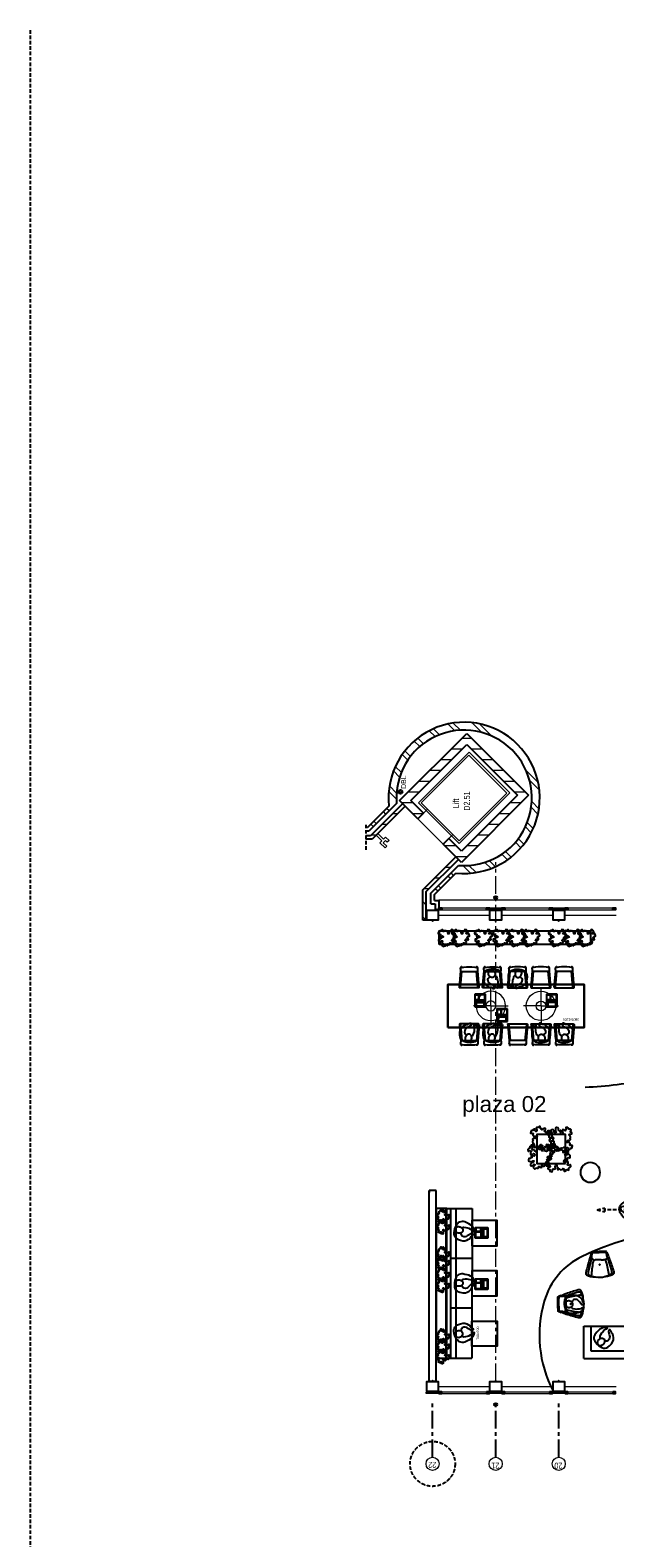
# Model space of a CAD drawing. Header units: millimetres. Extents: x 274596 to 660162, y 141333 to 298920.
# Tile 156 of 165: x 564173 to 580487, y 184272 to 226331. Entities that reach past the tile are written whole.
import ezdxf

# ---------------------------------------------------------------- set-up
doc = ezdxf.new("R2010")
doc.units = ezdxf.units.MM
doc.header["$LTSCALE"] = 400
doc.header["$PDMODE"] = 3
doc.header["$PDSIZE"] = 15
doc.linetypes.add('CENTER', pattern=[2, 1.25, -0.25, 0.25, -0.25])
doc.linetypes.add('HIDDEN', pattern=[0.375, 0.25, -0.125])
for name, color, linetype in [('-ve', 2, 'HIDDEN'), ('inlay', 6, 'Continuous'), ('inr', 4, 'Continuous'), ('looplijnen', 8, 'HIDDEN'), ('plant', 114, 'Continuous'), ('plat', 5, 'Continuous'), ('stramien', 1, 'CENTER'), ('symbol', 1, 'Continuous'), ('timmerwerk-ge', 150, 'Continuous'), ('timmerwerk-ve', 8, 'HIDDEN'), ('verlichting', 2, 'Continuous')]:
    doc.layers.add(name, color=color, linetype=linetype)
for name, color, linetype, lineweight in [('BA-blusmiddelen', 7, 'Continuous', 15), ('Buitenkozijnen', 140, 'Continuous', 15), ('mat-baksteen', 5, 'Continuous', 25), ('mat-beton (ihwg)', 5, 'Continuous', 25), ('mat-kalkzandsteen', 5, 'Continuous', 25), ('mat-scheidingswand-vertikaal', 5, 'Continuous', 25), ('None', 7, 'Continuous', 9), ('Ruimtenummers', 5, 'Continuous', 25), ('Tekst', 140, 'Continuous', 15)]:
    doc.layers.add(name, color=color, linetype=linetype, lineweight=lineweight)
doc.styles.add('Arial', font='arial.ttf', dxfattribs={"height": 211.666667})
doc.styles.add('Arial Narrow', font='ARIALN.TTF', dxfattribs={"height": 222.25})
doc.styles.add('s100', font='stylu.ttf', dxfattribs={"height": 100})

# ---------------------------------------------------------------- blocks, each defined once
blk = doc.blocks.new('Kolom 280x320')
at = {"layer": 'mat-beton (ihwg)', "lineweight": 25}
blk.add_lwpolyline([(-300, 160), (-20, 160), (-20, -160), (-300, -160)], close=True, dxfattribs=at)
at = {"layer": 'None', "color": 92, "linetype": 'Continuous', "lineweight": 5}
blk.add_point((0, 0), dxfattribs=at)
blk = doc.blocks.new('Kolom O 550')
at = {"layer": 'mat-beton (ihwg)', "lineweight": 25}
blk.add_circle((0, 0), 275, dxfattribs=at)
blk = doc.blocks.new('Gevelpui best 1410 (2D)')
at = {"layer": 'Buitenkozijnen', "lineweight": 15}
for p, q in [((-260, 0), (-260, -1410)), ((-260, 0), (-210, 0)), ((-210, 0), (-210, -1410)), ((-260, -1410), (-210, -1410))]:
    blk.add_line(p, q, dxfattribs=at)
at = {"layer": 'Buitenkozijnen', "color": 92, "lineweight": 25}
for points in [[(-260, 0), (-210, 0), (-210, -80), (-260, -80)], [(-260, -1330), (-210, -1330), (-210, -1410), (-260, -1410)]]:
    blk.add_lwpolyline(points, close=True, dxfattribs=at)
at = {"layer": 'None', "color": 43, "linetype": 'Continuous', "lineweight": 9}
blk.add_line((-410, 15), (-410, -1425), dxfattribs=at)
blk = doc.blocks.new('*X1680')
at = {"layer": 'None', "lineweight": 9}
for p, q in [((1500, -8665), (1500, -8354)), ((1800, -8365), (1800, -8224)), ((1200, -8965), (1200, -8654)), ((900, -9265), (900, -8954)), ((300, -9865), (300, -9554)), ((600, -9565), (600, -9254))]:
    blk.add_line(p, q, dxfattribs=at)
blk = doc.blocks.new('*X1681')
at = {"layer": 'None', "lineweight": 9}
for p, q in [((104, -6260), (317, -6047)), ((276, -6265), (474, -6066)), ((720, -6351), (893, -6178)), ((850, -6398), (1017, -6230)), ((1196, -6582), (1354, -6424)), ((1299, -6656), (1455, -6499)), ((1571, -6914), (1727, -6758)), ((1650, -7012), (1807, -6855)), ((1850, -7343), (2014, -7178)), ((1903, -7466), (2071, -7298)), ((2013, -7887), (2202, -7698)), ((2028, -8048), (2229, -7847)), ((-1962, -8326), (-1749, -8113)), ((-1943, -8483), (-1744, -8284)), ((1966, -8640), (2240, -8367)), ((-1831, -8902), (-1658, -8729)), ((1870, -8913), (2208, -8575)), ((-1779, -9026), (-1611, -8859)), ((-1585, -9363), (-1427, -9205)), ((-1510, -9464), (-1353, -9308)), ((-1251, -9736), (-1095, -9580)), ((-1154, -9816), (-997, -9659)), ((-831, -10023), (-666, -9859)), ((-711, -10080), (-543, -9912)), ((-311, -10211), (-122, -10022)), ((-162, -10238), (39, -10037)), ((358, -10249), (631, -9975)), ((566, -10217), (904, -9879))]:
    blk.add_line(p, q, dxfattribs=at)
blk = doc.blocks.new('*X1682')
at = {"layer": 'None', "lineweight": 9}
for p, q in [((300, -6896), (300, -6585)), ((600, -7196), (600, -6885)), ((900, -7495), (900, -7184)), ((1200, -7795), (1200, -7484)), ((1500, -8095), (1500, -7784)), ((1800, -8224), (1800, -8084))]:
    blk.add_line(p, q, dxfattribs=at)
blk = doc.blocks.new('*X1683')
at = {"layer": 'None', "lineweight": 9}
for p, q in [((-1500, -8234), (-1500, -8076)), ((-1200, -8534), (-1200, -8223)), ((-900, -8834), (-900, -8523)), ((-600, -9134), (-600, -8823)), ((-300, -9434), (-300, -9123)), ((0, -9734), (0, -9423))]:
    blk.add_line(p, q, dxfattribs=at)
blk = doc.blocks.new('*X1684')
at = {"layer": 'None', "lineweight": 9}
for p, q in [((-1500, -8076), (-1500, -7917)), ((-1200, -7928), (-1200, -7617))]:
    blk.add_line(p, q, dxfattribs=at)
blk = doc.blocks.new('*X1685')
at = {"layer": 'None', "lineweight": 9}
for p, q in [((-2463, -7413), (-2392, -7342)), ((-2375, -7501), (-2304, -7430)), ((-2109, -7766), (-2039, -7696)), ((-2021, -7854), (-1951, -7784))]:
    blk.add_line(p, q, dxfattribs=at)
blk = doc.blocks.new('*X1686')
at = {"layer": 'None', "lineweight": 9}
blk.add_line((-2810, -7229), (-2801, -7220), dxfattribs=at)
blk = doc.blocks.new('*X1687')
at = {"layer": 'None', "lineweight": 9}
blk.add_line((-2969, -7388), (-2926, -7345), dxfattribs=at)
blk = doc.blocks.new('*X1688')
at = {"layer": 'None', "lineweight": 9}
blk.add_line((-2819, -7238), (-2810, -7229), dxfattribs=at)
blk = doc.blocks.new('*X1689')
at = {"layer": 'None', "lineweight": 9}
for p, q in [((-2400, -7165), (-2400, -7023)), ((-2100, -7465), (-2100, -7323)), ((-1800, -7765), (-1800, -7623))]:
    blk.add_line(p, q, dxfattribs=at)
blk = doc.blocks.new('*X1690')
at = {"layer": 'None', "lineweight": 9}
for p, q in [((-3269, -7087), (-3177, -6995)), ((-2852, -7095), (-2752, -6995))]:
    blk.add_line(p, q, dxfattribs=at)
blk = doc.blocks.new('*X1691')
at = {"layer": 'None', "lineweight": 9}
for p, q in [((-667, -5617), (-596, -5546)), ((-579, -5705), (-508, -5634)), ((-313, -5970), (-243, -5900)), ((-225, -6058), (-154, -5988))]:
    blk.add_line(p, q, dxfattribs=at)
blk = doc.blocks.new('*X1692')
at = {"layer": 'None', "lineweight": 9}
for p, q in [((-300, -7002), (-300, -6717)), ((0, -6728), (0, -6417))]:
    blk.add_line(p, q, dxfattribs=at)
blk = doc.blocks.new('*X1693')
at = {"layer": 'None', "lineweight": 9}
for p, q in [((-900, -5695), (-900, -5553)), ((-600, -5995), (-600, -5853)), ((-300, -6295), (-300, -6153))]:
    blk.add_line(p, q, dxfattribs=at)
blk = doc.blocks.new('HWA')
at = {"layer": 'None', "color": 92, "linetype": 'Continuous', "lineweight": 25}
blk.add_circle((0, -74), 40, dxfattribs=at)
blk = doc.blocks.new('DBL aansluiting')
at = {"layer": 'BA-blusmiddelen', "color": 140, "linetype": 'Continuous', "lineweight": 9}
blk.add_lwpolyline([(360, 112.5), (360, 45), (292.5, 45), (292.5, -45), (427.5, -45), (427.5, -112.5), (225, -112.5), (225, -33.75), (0, -33.75), (0, 33.75), (225, 33.75), (225, 112.5)], close=True, dxfattribs=at)
blk = doc.blocks.new('symb-LPTP_b2')
for p, q in [((150, 0), (-150, 0)), ((-150, 0), (-150, -155)), ((150, -155), (150, 0)), ((150, -5), (-150, -5)), ((150, -155), (-150, -155)), ((150, -160), (-150, -160)), ((-150, -160), (-150, -355)), ((-150, -355), (150, -355)), ((-110, -25), (-110, -129)), ((110, -25), (-110, -25)), ((110, -129), (-110, -129)), ((110, -129), (110, -25)), ((150, -355), (150, -160))]:
    blk.add_line(p, q)
for points in [[(-130, -158, 10, 10, 0), (-111, -158, 10, 10, 0)], [(130, -158, 10, 10, 0), (111, -158, 10, 10, 0)]]:
    blk.add_lwpolyline(points, format="xyseb")
for points in [[(-135, -175), (135, -175), (135, -189), (-135, -189)], [(32, -199), (-135, -199), (-135, -340), (32, -340)], [(42, -199), (135, -199), (135, -340), (42, -340)], [(126, -70), (134, -70), (134, -92), (126, -92)], [(128, -72), (132, -72), (132, -90), (128, -90)]]:
    blk.add_lwpolyline(points, close=True)
for radius in [12.6, 7.57]:
    blk.add_circle((130, -124), radius)
blk = doc.blocks.new('symb-ps03_b2')
blk.add_lwpolyline([(82, -334), (93, -323), (110, -305), (120, -285), (121, -231), (122, -184), (116, -150), (104, -98), (91, -52), (69, -25), (58, -13), (50, -1), (49, 8), (59, 13), (76, 9), (115, -1), (145, -17), (172, -41), (196, -78), (221, -122), (236, -169), (250, -232), (266, -290), (270, -325), (267, -365), (252, -399), (235, -433), (213, -457), (181, -475), (141, -499), (103, -517), (27, -533), (-23, -539), (-83, -538), (-130, -528), (-165, -511), (-192, -479), (-218, -448), (-241, -394), (-258, -313), (-262, -242), (-251, -189), (-222, -138), (-185, -93), (-170, -72), (-134, -54), (-107, -46), (-75, -10), (-57, 2), (-38, 7), (-23, 1), (-12, -13), (-11, -28), (-13, -49), (-23, -61), (-75, -115), (-104, -145), (-121, -166), (-138, -200), (-142, -234), (-135, -284), (-123, -302), (-94, -319), (-69, -327), (-52, -333)])
blk.add_lwpolyline([(-75, -413, 0.078796), (-66, -458, 0.088041), (-46, -494, 0.105312), (-14, -518, 0.121926), (19, -526, 0.121926), (52, -517, 0.105312), (82, -490, 0.088041), (100, -454, 0.078796), (106, -408, 0.078796), (98, -363, 0.088041), (77, -328, 0.105312), (46, -303, 0.121926), (13, -296, 0.121926), (-21, -305, 0.105312), (-50, -331, 0.088041), (-69, -368, 0.078796)], format="xyb", close=True)
blk = doc.blocks.new('SYMB-BM02_B2')
at = {"layer": 'plant'}
blk.add_lwpolyline([(98, 356), (66, 371), (46, 367), (23, 344), (26, 317), (5, 314), (-27, 337), (-68, 353), (-84, 340), (-93, 315), (-77, 290), (-84, 262), (-106, 274), (-134, 301), (-166, 298), (-190, 273), (-184, 246), (-181, 209), (-209, 214), (-256, 237), (-302, 241), (-315, 221), (-325, 198), (-329, 157), (-315, 134), (-286, 119), (-263, 95), (-270, 73), (-298, 80), (-306, 68), (-307, 29), (-341, 38), (-375, 66), (-406, 70), (-427, 48), (-413, 13), (-402, -28), (-381, -27), (-361, -62), (-377, -76), (-407, -84), (-423, -126), (-448, -119), (-475, -126), (-482, -158), (-448, -194), (-447, -249), (-411, -258), (-363, -237), (-327, -242), (-307, -272), (-338, -303), (-366, -308), (-398, -333), (-381, -365), (-338, -377), (-336, -406), (-332, -436), (-252, -458), (-234, -418), (-243, -383), (-220, -358), (-184, -372), (-140, -344), (-141, -283), (-132, -230), (-84, -233), (-86, -271), (-59, -312), (-68, -354), (-36, -386), (7, -361), (39, -388), (98, -377), (116, -344), (153, -351), (160, -393), (171, -436), (193, -440), (228, -426), (230, -390), (275, -385), (300, -408), (328, -386), (326, -329), (369, -315), (403, -276), (387, -222), (366, -221), (339, -240), (312, -226), (275, -205), (309, -165), (312, -121), (278, -112), (241, -110), (205, -137), (171, -126), (146, -92), (166, -59), (184, -44), (228, -57), (285, -55), (282, -25), (255, -2), (285, 14), (305, 34), (353, 32), (371, 38), (382, 84), (382, 111), (350, 130), (317, 139), (248, 136), (232, 114), (194, 121), (209, 166), (266, 187), (314, 230), (310, 274), (271, 296), (232, 280), (187, 233), (150, 251), (176, 290), (219, 319), (203, 365), (155, 404), (121, 376), (98, 356)], dxfattribs=at)
blk = doc.blocks.new('symb-ps09_b2')
at = {"layer": 'looplijnen'}
for p, q in [((0, 935), (-58, 718)), ((0, 935), (58, 718)), ((-58, 718), (58, 718)), ((0, 95), (0, 718)), ((0, -1011), (0, -327))]:
    blk.add_line(p, q, dxfattribs=at)
at = {"layer": 'symbol'}
blk.add_blockref('symb-ps03_b2', (-11, 300), dxfattribs=at)
blk = doc.blocks.new('SYMB-PS01_B2')
blk.add_lwpolyline([(59, 67), (70, 78), (86, 97), (96, 116), (98, 170), (99, 217), (92, 251), (81, 303), (67, 349), (45, 376), (34, 388), (27, 400), (26, 410), (36, 414), (52, 410), (91, 400), (122, 385), (148, 360), (173, 323), (197, 279), (212, 232), (226, 169), (242, 111), (247, 76), (244, 36), (229, 2), (211, -32), (190, -56), (158, -74), (117, -98), (79, -116), (3, -132), (-47, -138), (-107, -136), (-154, -127), (-189, -110), (-215, -78), (-241, -46), (-264, 7), (-282, 88), (-285, 159), (-274, 212), (-246, 263), (-209, 308), (-193, 329), (-157, 347), (-131, 355), (-98, 391), (-80, 403), (-61, 408), (-47, 402), (-35, 389), (-34, 373), (-37, 352), (-46, 340), (-99, 287), (-128, 256), (-144, 235), (-162, 201), (-165, 167), (-158, 117), (-147, 99), (-118, 82), (-93, 74), (-75, 68)])
blk.add_lwpolyline([(-98, -12, 0.078796), (-90, -57, 0.088041), (-69, -93, 0.105312), (-38, -117, 0.121926), (-4, -125, 0.121926), (29, -115, 0.105312), (58, -89, 0.088041), (77, -52, 0.078796), (83, -7, 0.078796), (74, 38, 0.088041), (54, 74, 0.105312), (23, 98, 0.121926), (-11, 105, 0.121926), (-44, 96, 0.105312), (-74, 70, 0.088041), (-92, 33, 0.078796)], format="xyb", close=True)
blk = doc.blocks.new('DOLC-2890_B2')
for p, q in [((260, 0), (-260, 0)), ((-276, -17), (-236, -477)), ((-244, -15), (-205, -463)), ((244, -15), (205, -463)), ((276, -17), (236, -477)), ((-224, -463), (224, -463))]:
    blk.add_line(p, q)
for points in [[(-224, -463), (-233, -468), (-236, -477), (-237, -480), (-238, -487), (-238, -499), (-239, -515), (-240, -535), (-241, -560), (-240, -563), (-236, -569), (-234, -570), (-231, -572), (-227, -572)], [(-227, -572), (-201, -575), (-152, -582), (-76, -588), (0, -590), (76, -588), (152, -582), (201, -575), (227, -572)], [(-227, -572), (-226, -584), (-222, -592), (-221, -593), (-212, -596), (-204, -592), (-203, -591), (-200, -582), (-200, -582), (-200, -582), (-201, -575)], [(227, -572), (226, -584), (222, -592), (221, -593), (212, -596), (204, -592), (203, -591), (200, -582), (200, -582), (200, -582), (201, -575)], [(224, -463), (233, -468), (236, -477), (237, -480), (238, -487), (238, -499), (239, -515), (240, -535), (241, -560), (240, -563), (236, -569), (234, -570), (231, -572), (227, -572)]]:
    blk.add_lwpolyline(points)
for centre, start, end in [((-260, -16), 5.0001, 185.0001), ((260, -16), 354.9999, 174.9999)]:
    blk.add_arc(centre, 16, start, end)
blk = doc.blocks.new('lamp02')
at = {"layer": 'verlichting', "lineweight": 0}
for q in [(0, 555.36), (555.36, 0), (0, -555.36), (-555.36, 0)]:
    blk.add_line((0, 0), q, dxfattribs=at)
for radius in [468, 156]:
    blk.add_circle((0, 0), radius, dxfattribs=at)
blk = doc.blocks.new('t01')
at = {"layer": 'inr'}
blk.add_lwpolyline([(34, 599), (-3760, 815), (-3828, -383), (-34, -599)], close=True, dxfattribs=at)
at = {"layer": 'inr', "xscale": -1}
for p, rotation in [((-3214, 684), 176.7439051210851), ((-2565, 647), 176.7439051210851), ((-1916, 610), 176.7439051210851), ((-1274, -428), 356.7439051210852), ((-625, -465), 356.7439051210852)]:
    blk.add_blockref('DOLC-2890_B2', p, dxfattribs=dict(at, rotation=rotation))
at = {"layer": 'inr'}
for p, rotation in [((-1217, 570), 176.7439051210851), ((-568, 533), 176.7439051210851), ((-3271, -315), 356.7439051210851), ((-2622, -352), 356.7439051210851), ((-1973, -389), 356.7439051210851)]:
    blk.add_blockref('DOLC-2890_B2', p, dxfattribs=dict(at, rotation=rotation))
at = {"layer": 'symbol', "xscale": -1}
for p, rotation in [((-3203, 1079), 192.5235950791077), ((-2554, 1042), 192.5235950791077), ((-1285, -824), 12.5235950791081)]:
    blk.add_blockref('SYMB-PS01_B2', p, dxfattribs=dict(at, rotation=rotation))
at = {"layer": 'symbol'}
for name, p, rotation in [('SYMB-PS01_B2', (-1183, 964), 160.9642151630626), ('SYMB-PS01_B2', (-534, 927), 160.9642151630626), ('symb-LPTP_b2', (-1490, 523), 356.7439051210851), ('symb-LPTP_b2', (-2895, 194), 356.7439051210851), ('symb-LPTP_b2', (-897, 81), 356.7439051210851), ('SYMB-PS01_B2', (-2007, -783), 340.9642151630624)]:
    blk.add_blockref(name, p, dxfattribs=dict(at, rotation=rotation))
at = {"layer": 'verlichting', "lineweight": 0, "yscale": 0.8769720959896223, "zscale": 0.8769720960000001}
for p, xscale, rotation in [((-2596, 148), 0.8769720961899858, 356.7439051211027), ((-1198, 68), -0.8769720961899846, 356.7439051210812)]:
    blk.add_blockref('lamp02', p, dxfattribs=dict(at, xscale=xscale, rotation=rotation))
at = {"layer": 'plat', "style": 's100'}
blk.add_text('3800x1200', height=65.9, rotation=356.7439, dxfattribs=at).set_placement((-3636, 555))
blk = doc.blocks.new('Happy_swing_high_2D_dwg')
for p, q in [((-228.877, 145.96), (-328.331, -205.127)), ((-212.009, 226.875), (-201.508, 315.482)), ((-48.401, 131.388), (-112.637, 129.466)), ((48.401, 131.388), (-48.48, 131.388)), ((48.401, 131.388), (112.637, 129.466)), ((212.009, 226.875), (201.508, 315.482)), ((228.877, 145.96), (328.331, -205.127)), ((-323.816, -274.958), (-248.483, -304.54)), ((-148.294, -342.95), (-109.926, -346.164)), ((148.294, -342.95), (109.926, -346.164)), ((323.816, -274.958), (248.483, -304.54))]:
    blk.add_line(p, q)
for centre, radius, start, end in [((29399.4, -9251.759), 31136.6, 162.4676, 163.1248), ((1050.658, -310.034), 1411.115, 155.6262, 161.9167), ((-789.168, 477.852), 591.348, 339.6612, 347.1732), ((-727.93, 292.208), 520.041, 343.6667, 352.7828), ((-269.347, 78.82), 111.039, 17.8916, 63.8835), ((-201.499, 339.783), 12.992, 87.8715, 148.5043), ((-190.926, 312.319), 11.045, 102.7908, 163.3632), ((0, -3028.199), 3386.935, 86.5975, 93.4025), ((-0.04, -3087.504), 3416.07, 86.7539, 93.2444), ((-7.539, 22.419), 184.092, 155.3118, 166.1), ((-132.957, 75.986), 48.068, 110.556, 151.1103), ((-93.339, -39.722), 170.285, 96.5074, 109.3878), ((93.339, -39.722), 170.285, 70.6122, 83.4926), ((132.957, 75.986), 48.068, 28.8897, 69.444), ((269.347, 78.82), 111.039, 116.1165, 162.1084), ((7.539, 22.419), 184.092, 13.9, 24.6882), ((190.926, 312.319), 11.045, 16.6368, 77.2092), ((201.499, 339.783), 12.992, 31.4957, 92.1285), ((727.93, 292.208), 520.041, 187.2172, 196.3333), ((789.168, 477.852), 591.348, 192.8268, 200.3388), ((-1050.658, -310.034), 1411.115, 18.0833, 24.3738), ((-29399.4, -9251.759), 31136.6, 16.8752, 17.5324), ((-299.551, -230.098), 98.303, 170.0939, 181.9623), ((-344.345, -233.579), 53.452, 179.8764, 231.0431), ((-118.31, 181.433), 525.239, 240.3743, 266.7273), ((-296.476, -246.063), 39.78, 174.226, 226.5846), ((-173.786, -256.718), 162.929, 161.5397, 174.8387), ((0, 271.18), 627.054, 246.6548, 293.3452), ((118.31, 181.433), 525.239, 273.2727, 299.6257), ((296.476, -246.063), 39.78, 313.4154, 365.774035), ((173.786, -256.718), 162.929, 5.161298, 18.4603), ((344.345, -233.579), 53.452, 308.9569, 360.123558), ((299.551, -230.098), 98.303, 358.0377, 369.906091)]:
    blk.add_arc(centre, radius, start, end)
for centre, start_param, end_param in [((3133.527, -673.731), 2.921398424, 3.032448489), ((-3133.527, -673.731), 6.392329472, 6.503379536)]:
    blk.add_ellipse(centre, major_axis=(3402.254, 0), ratio=0.996194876, start_param=start_param, end_param=end_param)
blk.add_point((0, 0))
blk.add_point((0, 0))
blk.add_point((0, 0))
blk.add_point((0, 0))
blk.add_point((0, 0))
blk.add_point((0, 0))
blk.add_point((0, 0))
blk = doc.blocks.new('bank')
at = {"layer": 'inr'}
for p, q in [((-419, 1137), (481, 1137)), ((-419, 1137), (-419, -1213)), ((-219, -1013), (-219, 937)), ((-219, 937), (481, 937)), ((481, 1137), (481, -1213)), ((481, -38), (-219, -38)), ((481, -1213), (-419, -1213)), ((481, -1013), (-219, -1013))]:
    blk.add_line(p, q, dxfattribs=at)
at = {"layer": 'symbol', "xscale": -1, "rotation": 240.491819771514}
blk.add_blockref('SYMB-PS01_B2', (51, 661), dxfattribs=at)
at = {"layer": 'symbol', "rotation": 299.508180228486}
blk.add_blockref('SYMB-PS01_B2', (51, -731), dxfattribs=at)

msp = doc.modelspace()

# ---------------------------------------------------------------- linework, layer by layer
at = {"layer": '-ve'}
msp.add_line((564172.76976, 226330.65468), (564172.76976, 141333.45853), dxfattribs=at)
msp.add_circle((575401.74537, 186335.74585), 627.0222, dxfattribs=at)
at = {"layer": 'Buitenkozijnen', "color": 43, "linetype": 'Continuous', "lineweight": 9, "flags": 128}
msp.add_lwpolyline([(575576.74537, 202054.52899), (575576.74537, 202074.52899), (602891.74537, 202074.52899), (602891.74537, 201844.56963)], dxfattribs=at)
at = {"layer": 'Buitenkozijnen', "lineweight": 15}
for points in [[(576986.74537, 201804.52899), (576986.74537, 201844.56963), (577336.74537, 201844.56963), (577336.74537, 201804.52899)], [(578746.74537, 201804.52899), (578746.74537, 201844.56963), (579096.74537, 201844.56963), (579096.74537, 201804.52899)], [(575226.74537, 188294.48836), (575226.74537, 188334.52899), (575576.74537, 188334.52899), (575576.74537, 188294.48836)], [(575226.74537, 188294.48836), (575226.74537, 188334.52899), (575576.74537, 188334.52899), (575576.74537, 188294.48836)], [(576986.74537, 188294.48836), (576986.74537, 188334.52899), (577336.74537, 188334.52899), (577336.74537, 188294.48836)], [(578746.74537, 188294.48836), (578746.74537, 188334.52899), (579096.74537, 188334.52899), (579096.74537, 188294.48836)]]:
    msp.add_lwpolyline(points, close=True, dxfattribs=at)
at = {"layer": 'inlay'}
for centre, radius, start, end in [((579142.2162, 208328.3512), 11494.81798, 272.563054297, 281.55943601), ((582849.044, 185277.49794), 7587.9818, 38.500045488, 115.571297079), ((580437.08155, 190318.13061), 2000, 115.571297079, 163.912846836), ((581786.07557, 189929.09115), 3403.97171, 163.912846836, 207.318260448)]:
    msp.add_arc(centre, radius, start, end, dxfattribs=at)
at = {"layer": 'inr'}
for p, q in [((575780.32046, 189285.617), (575782.98003, 193455.617)), ((575799.0858, 189285.617), (575801.74537, 193455.617)), ((575801.74537, 193455.617), (576501.74551, 193455.617)), ((575901.74535, 193455.55322), (575899.08578, 189285.55322)), ((576051.74532, 193455.45756), (576049.08575, 189285.45756)), ((576501.74551, 193455.617), (576499.08566, 189285.17055)), ((576499.97228, 192065.97672), (575899.9724, 192065.59405)), ((576499.97228, 190675.31937), (575899.9724, 190675.70204)), ((575799.0858, 189285.617), (576499.08594, 189285.617))]:
    msp.add_line(p, q, dxfattribs=at)
for points in [[(575588.70544, 200828.06004), (575588.70544, 201202.50558), (579804.70489, 201202.50558), (579804.70489, 200828.06004)], [(579114.4895, 194719.21442), (579114.4895, 195519.21442), (578314.4895, 195519.21442), (578314.4895, 194719.21442)], [(575801.74537, 193455.617), (575501.74537, 193455.617), (575499.0858, 189285.617), (575799.0858, 189285.617)], [(576500.41575, 192420.64804), (577200.41575, 192420.64804), (577200.41575, 193120.64804), (576500.41575, 193120.64804)], [(576500.41575, 191020.64804), (577200.41575, 191020.64804), (577200.41575, 191720.64804), (576500.41575, 191720.64804)], [(576500.41575, 190320.64804), (577200.41575, 190320.64804), (577200.41575, 189620.64804), (576500.41575, 189620.64804)]]:
    msp.add_lwpolyline(points, close=True, dxfattribs=at)
at = {"layer": 'mat-baksteen', "lineweight": 25}
for p, q in [((574184.38418, 204683.9297), (573584.98347, 204084.52899)), ((574398.36456, 204756.48873), (573626.40483, 203984.52899)), ((573584.98347, 204084.52899), (573542.10869, 204084.52899)), ((573626.40483, 203984.52899), (573542.10869, 203984.52899)), ((575351.74537, 202259.18845), (576123.70511, 203031.14818)), ((575451.74537, 202217.76709), (576051.14608, 202817.1678)), ((575351.74537, 201954.52899), (575351.74537, 202259.18845)), ((575351.74537, 201954.52899), (575476.74537, 201954.52899)), ((575451.74537, 202054.52899), (575451.74537, 202217.76709)), ((575451.74537, 202054.52899), (575576.74537, 202054.52899)), ((575476.74537, 201954.52899), (575476.74537, 201804.52899)), ((575576.74537, 202054.52899), (575576.74537, 201804.52899)), ((575476.74537, 201804.52899), (575576.74537, 201804.52899))]:
    msp.add_line(p, q, dxfattribs=at)
at = {"layer": 'mat-baksteen', "color": 140, "linetype": 'Continuous', "lineweight": 15}
for points in [[(576423.16673, 206187.3212), (577554.53758, 205055.95035), (576140.32402, 203641.73679), (575008.95317, 204773.10764)], [(576409.02459, 206102.46839), (577469.68476, 205041.80821), (576140.32402, 203712.44747), (575079.66384, 204773.10764)], [(575256.44054, 204596.33094), (575963.54732, 203889.22416), (575698.38228, 203624.05912), (574991.2755, 204331.1659)]]:
    msp.add_lwpolyline(points, close=True, dxfattribs=at)
at = {"layer": 'mat-baksteen', "lineweight": 25}
for radius, start, end in [(2110, 263.725682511, 186.274317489), (1890, 265.203372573, 184.79662743)]:
    msp.add_arc((576281.74537, 204914.52899), radius, start, end, dxfattribs=at)
at = {"layer": 'mat-beton (ihwg)', "lineweight": 25}
for p, q in [((575501.74537, 193964.52899), (575301.74537, 193964.52899)), ((575301.74537, 188634.52899), (575301.74537, 193964.52899)), ((575501.74537, 193964.52899), (575301.74537, 193964.52899)), ((575301.74537, 188634.52899), (575301.74537, 193964.52899)), ((575501.74537, 188634.52899), (575501.74537, 193964.52899)), ((575501.74537, 188634.52899), (575501.74537, 193964.52899)), ((575501.74537, 188634.52899), (575301.74537, 188634.52899)), ((575501.74537, 188634.52899), (575301.74537, 188634.52899))]:
    msp.add_line(p, q, dxfattribs=at)
at = {"layer": 'mat-kalkzandsteen', "lineweight": 25}
for p, q in [((574482.82904, 204839.61236), (576355.93087, 206714.17646)), ((576355.93087, 206714.17646), (578081.33213, 204988.77521)), ((574793.89534, 204839.67304), (576355.99158, 206402.98877)), ((576355.99158, 206402.98877), (577770.20515, 204988.77521)), ((574991.2755, 204331.1659), (574482.15861, 204840.28278)), ((575146.83899, 204486.72939), (574793.2856, 204840.28278)), ((578081.33213, 204988.77521), (576207.49916, 203114.94224)), ((577770.20515, 204988.77521), (576207.49916, 203426.06922)), ((574567.01143, 204755.42997), (573671.11045, 203859.52899)), ((574637.72211, 204684.71929), (573712.53181, 203759.52899)), ((575146.83899, 204486.72939), (574991.2755, 204331.1659)), ((573671.11045, 203859.52899), (573542.10869, 203859.52899)), ((573712.53181, 203759.52899), (573542.10869, 203759.52899)), ((575853.94577, 203779.62261), (575698.38228, 203624.05912)), ((576207.49916, 203114.94224), (575698.38228, 203624.05912)), ((576207.49916, 203426.06922), (575853.94577, 203779.62261)), ((575126.74537, 202345.31543), (576051.93567, 203270.50573)), ((575226.74537, 202303.89408), (576122.64635, 203199.79505)), ((575126.74537, 201504.52899), (575126.74537, 202345.31543)), ((575226.74537, 201504.52899), (575226.74537, 202303.89408)), ((575226.74537, 201504.52899), (575126.74537, 201504.52899))]:
    msp.add_line(p, q, dxfattribs=at)
at = {"layer": 'mat-scheidingswand-vertikaal', "lineweight": 25}
msp.add_line((575301.74537, 193964.52899), (575301.74537, 193904.52899), dxfattribs=at)
at = {"layer": 'None', "color": 7, "linetype": 'Continuous', "lineweight": 35}
msp.add_circle((574501.74537, 205083.46963), 50, dxfattribs=at)
at = {"layer": 'None', "color": 43, "linetype": 'Continuous', "lineweight": 9}
for centre in [(575401.74537, 186335.74585), (575401.74537, 186335.74585), (575401.74537, 186335.74585), (577161.74537, 186335.74585), (578921.74537, 186335.74585)]:
    msp.add_circle(centre, 182.60642, dxfattribs=at)
at = {"layer": 'stramien', "lineweight": 0}
msp.add_line((577161.74537, 188634.52899), (577161.74537, 203121.98781), dxfattribs=at)
at = {"layer": 'stramien'}
for p, q in [((575401.74537, 186518.35227), (575401.74537, 188018.35227)), ((577161.74537, 186518.35227), (577161.74537, 188018.35227)), ((578921.74537, 186518.35227), (578921.74537, 188018.35227))]:
    msp.add_line(p, q, dxfattribs=at)
at = {"layer": 'timmerwerk-ge'}
msp.add_lwpolyline([(575826.74537, 198511.21035), (575826.74537, 199711.21035), (579626.74537, 199711.21035), (579626.74537, 198511.21035)], close=True, dxfattribs=at)
at = {"layer": 'timmerwerk-ve'}
msp.add_line((573542.10869, 204166.51635), (573542.10869, 203434.58817), dxfattribs=at)

# ---------------------------------------------------------------- block references
at = {"layer": 'Buitenkozijnen', "color": 7, "rotation": 90}
for p in [(575576.74537, 202054.52899), (577336.74537, 202054.52899), (579096.74537, 202054.52899)]:
    msp.add_blockref('Gevelpui best 1410 (2D)', p, dxfattribs=at)
at = {"layer": 'Buitenkozijnen', "color": 7, "xscale": -1, "rotation": 90}
for p in [(575576.74537, 188084.52899), (577336.74537, 188084.52899), (579096.74537, 188084.52899)]:
    msp.add_blockref('Gevelpui best 1410 (2D)', p, dxfattribs=at)
at = {"layer": 'inlay', "rotation": 90}
msp.add_blockref('bank', (580763.07417, 189698.07472), dxfattribs=at)
at = {"layer": 'inr', "xscale": -1}
for name, p, rotation in [('symb-LPTP_b2', (576947.76145, 192780.89502), 270), ('symb-LPTP_b2', (576947.76145, 191350.89502), 270), ('Happy_swing_high_2D_dwg', (579256.53271, 190799.58463), 90.87755925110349)]:
    msp.add_blockref(name, p, dxfattribs=dict(at, rotation=rotation))
at = {"layer": 'inr', "rotation": 2.149693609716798}
msp.add_blockref('Happy_swing_high_2D_dwg', (580064.49399, 191898.01115), dxfattribs=at)
at = {"layer": 'mat-baksteen', "rotation": 90}
for name in ['*X1681', '*X1691', '*X1685', '*X1686', '*X1688', '*X1687']:
    msp.add_blockref(name, (568131.74537, 204773.46963), dxfattribs=at)
at = {"layer": 'mat-beton (ihwg)', "color": 7, "rotation": 90}
msp.add_blockref('HWA', (577087.74512, 202131.30222), dxfattribs=at)
at = {"layer": 'mat-beton (ihwg)', "color": 7, "xscale": -1}
msp.add_blockref('Kolom O 550', (579801.74537, 194464.52899), dxfattribs=at)
at = {"layer": 'mat-kalkzandsteen', "rotation": 90}
for name in ['*X1682', '*X1680', '*X1693', '*X1692', '*X1683', '*X1684', '*X1689', '*X1690']:
    msp.add_blockref(name, (568131.74537, 204773.46963), dxfattribs=at)
at = {"layer": 'None', "color": 7}
for name, p, rotation in [('DBL aansluiting', (573851.74537, 203898.74256), 315), ('Kolom 280x320', (575401.74537, 201484.52899), 270), ('Kolom 280x320', (577161.74537, 201484.52899), 270), ('Kolom 280x320', (578921.74537, 201484.52899), 270), ('Kolom 280x320', (575401.74537, 188654.52899), 90), ('Kolom 280x320', (575401.74537, 188654.52899), 90), ('Kolom 280x320', (575401.74537, 188654.52899), 90), ('Kolom 280x320', (577161.74537, 188654.52899), 90), ('Kolom 280x320', (578921.74537, 188654.52899), 90), ('Kolom 280x320', (578921.74537, 188654.52899), 90)]:
    msp.add_blockref(name, p, dxfattribs=dict(at, rotation=rotation))
msp.add_blockref('HWA', (577161.74537, 188064.52899), dxfattribs=at)
at = {"layer": 'plat', "lineweight": 0, "xscale": -1}
msp.add_blockref('Kolom O 550', (579801.74537, 194464.52899), dxfattribs=at)
at = {"layer": 'symbol'}
for p, xscale, yscale, zscale, rotation in [((575783.66364, 200990.23905), 0.5599999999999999, 0.5599999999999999, 0.5599999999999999, 180), ((576161.81249, 200990.23905), 0.5599999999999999, 0.5599999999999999, 0.5599999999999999, 180), ((576799.9387, 200990.23905), 0.5599999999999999, 0.5599999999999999, 0.5599999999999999, 180), ((577304.13717, 200990.23905), 0.5599999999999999, 0.5599999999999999, 0.5599999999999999, 180), ((577732.53808, 200990.23905), 0.5599999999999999, 0.5599999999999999, 0.5599999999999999, 180), ((578121.546, 200990.23905), 0.5599999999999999, 0.5599999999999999, 0.5599999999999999, 180), ((578864.00153, 200990.23905), 0.5599999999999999, 0.5599999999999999, 0.5599999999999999, 180), ((579292.40244, 200990.23905), 0.5599999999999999, 0.5599999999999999, 0.5599999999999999, 180), ((579681.41036, 200990.23905), 0.5599999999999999, 0.5599999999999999, 0.5599999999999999, 180), ((578500.83431, 195362.97631), 0.8, 0.8, 0.8, 270), ((578938.19998, 195409.49261), 0.8, 0.8, 0.8, 90), ((578380.34446, 194882.24908), 0.8, 0.8, 0.8, 180), ((575674.14948, 193262.81057), 0.4, 0.4, 0.4, 38.24725523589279), ((575674.14948, 192968.7981), 0.4, 0.4, 0.4, 38.24725523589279), ((575674.14948, 192218.90111), 0.4, 0.4, 0.4, 38.24725523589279), ((575674.14948, 191977.74329), 0.4, 0.4, 0.4, 38.24725523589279), ((575674.14948, 191646.01232), 0.4, 0.4, 0.4, 38.24725523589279), ((575674.14948, 191338.18599), 0.4, 0.4, 0.4, 38.24725523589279), ((575674.14948, 189925.66013), 0.4, 0.4, 0.4, 38.24725523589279), ((575674.14948, 189643.19404), 0.4, 0.4, 0.4, 38.24725523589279), ((575674.14948, 189349.18156), 0.4, 0.4, 0.4, 38.24725523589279)]:
    msp.add_blockref('SYMB-BM02_B2', p, dxfattribs=dict(at, xscale=xscale, yscale=yscale, zscale=zscale, rotation=rotation))
at = {"layer": 'symbol', "xscale": 0.8, "yscale": 0.8, "zscale": 0.8}
msp.add_blockref('SYMB-BM02_B2', (578939.05584, 194851.32416), dxfattribs=at)
at = {"layer": 'symbol'}
for name, p, rotation in [('symb-ps09_b2', (580929.30653, 193422.86802), 90), ('SYMB-PS01_B2', (579212.44471, 190780.87745), 262.8101727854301)]:
    msp.add_blockref(name, p, dxfattribs=dict(at, rotation=rotation))
at = {"layer": 'symbol', "linetype": 'Continuous', "lineweight": 0, "xscale": -1}
for p, rotation in [((576533.66036, 192766.21883), 258.6198515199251), ((576545.86014, 191383.92782), 272.8754763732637)]:
    msp.add_blockref('symb-ps03_b2', p, dxfattribs=dict(at, rotation=rotation))
at = {"layer": 'symbol', "linetype": 'Continuous', "lineweight": 0, "rotation": 281.380148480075}
msp.add_blockref('symb-ps03_b2', (576533.66036, 190053.33331), dxfattribs=at)
at = {"layer": 'timmerwerk-ge', "rotation": 183.2560948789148}
msp.add_blockref('t01', (575826.74537, 199111.21035), dxfattribs=at)

# ---------------------------------------------------------------- texts
at = {"layer": 'None', "color": 8, "char_height": 169.333333, "attachment_point": 1, "rotation": 180, "style": 'Arial Narrow'}
for s, insert in [('22', (575505.74768, 186222.98826)), ('22', (575505.74768, 186222.98826)), ('22', (575505.74768, 186222.98826)), ('21', (577265.74768, 186198.73677)), ('20', (579025.74768, 186198.73677))]:
    msp.add_mtext(s, dxfattribs=dict(at, insert=insert))
at = {"layer": 'plat', "style": 's100'}
msp.add_text('700x700', height=69.561677, rotation=90, dxfattribs=at).set_placement((576698.31663, 189798.34109))
at = {"layer": 'plat', "insert": (576231.18101, 196596.23277), "char_height": 444.5, "attachment_point": 1, "style": 'Arial'}
msp.add_mtext('plaza 02', dxfattribs=at)
at = {"layer": 'Ruimtenummers', "char_height": 169.333333, "attachment_point": 1, "rotation": 90, "style": 'Arial Narrow'}
for s, insert in [('Lift\\P', (575969.53704, 204623.48733)), ('D2.51', (576274.02068, 204555.23837))]:
    msp.add_mtext(s, dxfattribs=dict(at, insert=insert))
at = {"layer": 'Tekst', "color": 0, "insert": (574520.46759, 205160.51892), "char_height": 141.111111, "attachment_point": 1, "rotation": 90, "style": 'Arial'}
msp.add_mtext('DBL\\P', dxfattribs=at)

doc.saveas('drawing.dxf')
